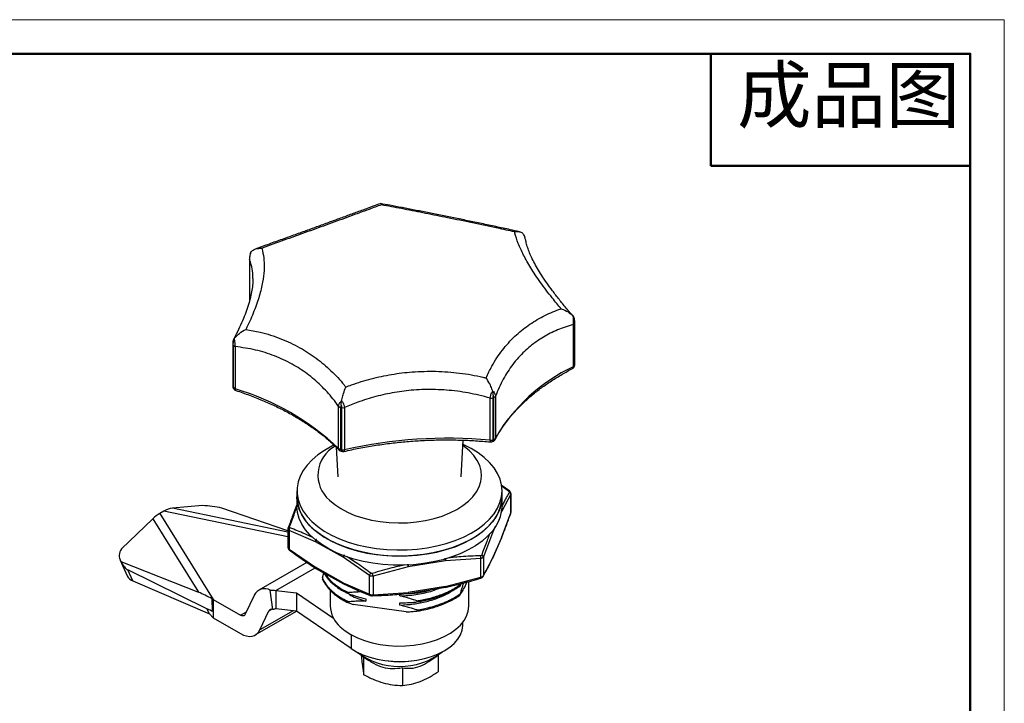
# Model space of a CAD drawing. Header units: millimetres. Extents: x 2587 to 2866, y 1526 to 1718.
# Tile 9 of 9: x 2726 to 2858, y 1626 to 1718. Entities that reach past the tile are written whole.
import ezdxf

# ---------------------------------------------------------------- set-up
doc = ezdxf.new("R2010")
doc.units = ezdxf.units.MM
doc.layers.add('1轮廓实线层', color=7, linetype='Continuous')
doc.layers.add('粗实线层', color=7, linetype='Continuous', lineweight=50)
doc.layers.add('细实线层', color=3, linetype='Continuous', lineweight=18)
doc.styles.add('TEXTSTYLE_2', font='arial.ttf')

msp = doc.modelspace()

# ---------------------------------------------------------------- linework, layer by layer
at = {"layer": '1轮廓实线层', "linetype": 'Continuous', "lineweight": 25}
for p, q in [((2757.12, 1685.5), (2757.12, 1679.84)), ((2757.13, 1685.45), (2757.13, 1679.8)), ((2800.56, 1671.03), (2800.56, 1676.68)), ((2800.72, 1676.86), (2800.72, 1671.21)), ((2800.74, 1671.34), (2800.74, 1676.99)), ((2800.74, 1671.31), (2800.74, 1676.96)), ((2754.89, 1674.08), (2754.89, 1668.42)), ((2754.92, 1673.98), (2754.92, 1668.33)), ((2754.98, 1668.23), (2754.98, 1673.89)), ((2755.21, 1673.73), (2755.21, 1668.08)), ((2800.71, 1671.14), (2800.73, 1671.25)), ((2800.71, 1671.14), (2800.72, 1671.21)), ((2800.73, 1671.25), (2800.74, 1671.31)), ((2754.97, 1668.16), (2755.02, 1668.07)), ((2789.4, 1661.17), (2789.4, 1666.82)), ((2789.74, 1666.86), (2789.74, 1661.21)), ((2789.89, 1661.26), (2789.89, 1666.92)), ((2790.11, 1667.08), (2790.11, 1661.42)), ((2769.09, 1660.06), (2769.09, 1665.71)), ((2769.36, 1665.58), (2769.36, 1659.93)), ((2769.53, 1659.89), (2769.53, 1665.55)), ((2769.88, 1665.55), (2769.88, 1659.9)), ((2785.52, 1656.3), (2785.8, 1661.19)), ((2785.89, 1660.58), (2785.77, 1660.64)), ((2789.65, 1660.98), (2789.8, 1661.04)), ((2768.75, 1660.26), (2768.98, 1656.3)), ((2769.43, 1659.71), (2769.6, 1659.68)), ((2763.5, 1654.41), (2763.5, 1653.59)), ((2792.02, 1654.34), (2790.87, 1655.17)), ((2792.18, 1653.95), (2790.97, 1651.66)), ((2791, 1653.59), (2791, 1654.41)), ((2792.15, 1654.19), (2792.15, 1654.2)), ((2792.2, 1654.02), (2792.18, 1653.95)), ((2792.18, 1651.44), (2792.18, 1653.95)), ((2792.2, 1651.51), (2792.2, 1654.02)), ((2763.5, 1653.59), (2763.5, 1652.37)), ((2791, 1652.37), (2791, 1653.59)), ((2745.64, 1651.67), (2745.12, 1651.37)), ((2745.12, 1651.37), (2752.28, 1639.84)), ((2762.3, 1648.22), (2745.64, 1651.67)), ((2750.85, 1652.44), (2746.8, 1652.07)), ((2762.3, 1648.86), (2746.8, 1652.07)), ((2762.3, 1649.03), (2753.45, 1652.1)), ((2790.97, 1651.66), (2790.9, 1651.5)), ((2790.97, 1648.23), (2792.18, 1651.44)), ((2792.18, 1651.44), (2792.19, 1651.52)), ((2744.18, 1650.66), (2739.96, 1646.62)), ((2744.18, 1650.66), (2750.3, 1640.81)), ((2762.3, 1649.31), (2762.3, 1646.8)), ((2762.34, 1649.47), (2762.34, 1649.47)), ((2762.46, 1649.1), (2762.46, 1646.59)), ((2765.97, 1647.58), (2762.46, 1649.1)), ((2789.7, 1648.76), (2788.49, 1645.55)), ((2790.07, 1649.61), (2789.7, 1648.76)), ((2769.69, 1645.5), (2765.97, 1647.58)), ((2789.68, 1645.24), (2790.96, 1648.15)), ((2790.97, 1648.23), (2789.7, 1645.33)), ((2762.46, 1646.59), (2765.97, 1644.16)), ((2739.79, 1645.13), (2740.76, 1643.02)), ((2739.89, 1644.95), (2750.3, 1640.81)), ((2764.84, 1644.81), (2758.38, 1641.08)), ((2773.21, 1643.06), (2769.69, 1645.5)), ((2783.42, 1645.03), (2778.42, 1644.22)), ((2788.14, 1645.34), (2783.42, 1645.03)), ((2788.14, 1642.83), (2788.14, 1645.34)), ((2788.49, 1645.55), (2788.49, 1643.04)), ((2788.49, 1643.04), (2789.7, 1645.33)), ((2789.68, 1645.26), (2789.7, 1645.33)), ((2751.44, 1638.61), (2740.83, 1643.81)), ((2741.51, 1642.33), (2740.83, 1643.81)), ((2760.68, 1641.06), (2765.93, 1644.09)), ((2769.69, 1642.07), (2765.97, 1644.16)), ((2766.02, 1644.03), (2766.03, 1644.02)), ((2766.04, 1644.02), (2769.76, 1641.93)), ((2766.91, 1642.75), (2767.12, 1643.41)), ((2778.42, 1644.22), (2773.7, 1642.99)), ((2741.51, 1642.33), (2751.76, 1637.92)), ((2766.91, 1642.75), (2766.91, 1642.61)), ((2769.69, 1642.07), (2773.21, 1640.55)), ((2773.21, 1640.55), (2773.21, 1643.06)), ((2773.7, 1642.99), (2773.7, 1640.48)), ((2783.37, 1641.47), (2785.74, 1642.04)), ((2783.42, 1641.6), (2788.14, 1642.83)), ((2785.56, 1642), (2785.7, 1642.13)), ((2786.28, 1642.19), (2785.93, 1641.35)), ((2786.55, 1638.98), (2786.55, 1642.27)), ((2760.26, 1638.49), (2759.93, 1641.1)), ((2760.68, 1641.06), (2763.46, 1640.73)), ((2760.68, 1641.06), (2760.68, 1638.61)), ((2763.46, 1640.73), (2768.38, 1637.36)), ((2763.46, 1640.73), (2763.46, 1638.28)), ((2767.95, 1641.09), (2767.95, 1638.98)), ((2769.74, 1641.94), (2771.49, 1641.13)), ((2769.76, 1641.93), (2769.76, 1641.93)), ((2769.76, 1641.93), (2769.76, 1641.93)), ((2770.44, 1640.61), (2770.44, 1640.76)), ((2773.7, 1640.48), (2778.42, 1640.79)), ((2778.39, 1640.66), (2783.41, 1641.48)), ((2783.42, 1641.6), (2778.42, 1640.79)), ((2779.58, 1640.85), (2779.58, 1640.73)), ((2785.38, 1641.68), (2785.57, 1642)), ((2785.42, 1641.96), (2785.38, 1641.83)), ((2785.38, 1641.68), (2785.38, 1641.83)), ((2785.93, 1641.43), (2785.93, 1641.35)), ((2752.09, 1639.88), (2752.28, 1639.84)), ((2752.28, 1639.84), (2752.28, 1637.39)), ((2752.28, 1639.84), (2755.92, 1637.74)), ((2757.78, 1640.4), (2756.57, 1637.86)), ((2770.44, 1639.38), (2770.44, 1639.54)), ((2770.44, 1639.38), (2771.06, 1639.18)), ((2772.72, 1639.95), (2772.72, 1639.64)), ((2777.3, 1640.32), (2777.3, 1640.63)), ((2777.3, 1639.1), (2777.3, 1639.4)), ((2778.38, 1640.66), (2778.39, 1640.66)), ((2779.58, 1639.66), (2779.58, 1639.51)), ((2785.38, 1640.45), (2785.38, 1640.6)), ((2751.76, 1637.92), (2751.44, 1638.61)), ((2755.92, 1637.74), (2756.74, 1638.21)), ((2757.92, 1635.09), (2763.46, 1638.28)), ((2762.98, 1638.34), (2758.52, 1635.77)), ((2758.52, 1635.77), (2759.73, 1638.31)), ((2759.73, 1638.31), (2760.1, 1638.53)), ((2763.46, 1638.28), (2760.68, 1638.61)), ((2770.75, 1633.29), (2763.46, 1638.28)), ((2778.15, 1638.19), (2771.06, 1639.18)), ((2779.58, 1638.44), (2779.58, 1638.28)), ((2751.76, 1637.92), (2752.28, 1637.39)), ((2752.28, 1637.39), (2755.92, 1635.29)), ((2785.75, 1636.45), (2785.75, 1636.8)), ((2770.75, 1635.14), (2770.75, 1633.29)), ((2772.19, 1632.28), (2773.13, 1631.65)), ((2772.45, 1629.77), (2772.45, 1632.1)), ((2781.17, 1631.52), (2782.31, 1632.28)), ((2782.43, 1632.36), (2782.43, 1630.16)), ((2777.64, 1630.67), (2777.64, 1628.3))]:
    msp.add_line(p, q, dxfattribs=at)
at = {"layer": '1轮廓实线层', "linetype": 'Continuous', "lineweight": 25, "flags": 128}
for points in [[(2800.74, 1676.96), (2800.74, 1676.99), (2800.74, 1676.99)], [(2800.74, 1671.31), (2800.74, 1671.33), (2800.74, 1671.34)], [(2768.47, 1660.52), (2768.16, 1660.37), (2767.18, 1659.82), (2766.3, 1659.21), (2765.52, 1658.56), (2764.87, 1657.86), (2764.33, 1657.13), (2763.93, 1656.38), (2763.66, 1655.6), (2763.52, 1654.81), (2763.52, 1654.02), (2763.65, 1653.24), (2763.92, 1652.46), (2764.32, 1651.7), (2764.86, 1650.97), (2765.51, 1650.28)], [(2765.51, 1650.28), (2766.28, 1649.62), (2767.16, 1649.02), (2768.14, 1648.46), (2769.21, 1647.97), (2770.36, 1647.54), (2771.58, 1647.18), (2772.86, 1646.89), (2774.18, 1646.67), (2775.53, 1646.54), (2776.89, 1646.48), (2778.27, 1646.5), (2779.63, 1646.59), (2780.96, 1646.77), (2782.26, 1647.02), (2783.51, 1647.34), (2784.7, 1647.74), (2785.81, 1648.2), (2786.84, 1648.72), (2787.78, 1649.3), (2788.6, 1649.93), (2789.32, 1650.61), (2789.92, 1651.32), (2790.39, 1652.07), (2790.72, 1652.83), (2790.93, 1653.61), (2791, 1654.4), (2790.93, 1655.19), (2790.73, 1655.98), (2790.39, 1656.74), (2789.92, 1657.49), (2789.33, 1658.2), (2788.62, 1658.88), (2787.79, 1659.51), (2786.86, 1660.09), (2785.89, 1660.58)], [(2789.74, 1661.21), (2789.74, 1661.13), (2789.72, 1661.07), (2789.7, 1661.02), (2789.67, 1660.99), (2789.65, 1660.98)], [(2790.07, 1661.28), (2790.1, 1661.35), (2790.11, 1661.42)], [(2767.86, 1653.15), (2768.56, 1652.56), (2769.37, 1652.02), (2770.28, 1651.54), (2771.27, 1651.12), (2772.35, 1650.77), (2773.48, 1650.49), (2774.66, 1650.28), (2775.87, 1650.15), (2777.1, 1650.1), (2778.34, 1650.13), (2779.55, 1650.24), (2780.74, 1650.43), (2781.89, 1650.7), (2782.98, 1651.03), (2783.99, 1651.44), (2784.92, 1651.9), (2785.76, 1652.43), (2786.48, 1653), (2787.1, 1653.62), (2787.58, 1654.28), (2787.94, 1654.96), (2788.16, 1655.66), (2788.25, 1656.37), (2788.2, 1657.08), (2788.01, 1657.78), (2787.68, 1658.47), (2787.22, 1659.13), (2786.64, 1659.76), (2785.94, 1660.35), (2785.76, 1660.48)], [(2769.36, 1659.93), (2769.37, 1659.85), (2769.38, 1659.79), (2769.39, 1659.75), (2769.41, 1659.72), (2769.43, 1659.71)], [(2769.6, 1659.68), (2769.58, 1659.69), (2769.56, 1659.71), (2769.54, 1659.76), (2769.53, 1659.82), (2769.53, 1659.89)], [(2769.81, 1659.68), (2769.83, 1659.69), (2769.85, 1659.72), (2769.87, 1659.76), (2769.88, 1659.82), (2769.88, 1659.9)], [(2790.61, 1651.73), (2790.22, 1650.97), (2789.71, 1650.23), (2789.06, 1649.53), (2788.31, 1648.88), (2787.44, 1648.26), (2786.47, 1647.7), (2785.4, 1647.2), (2784.26, 1646.77), (2783.05, 1646.4), (2781.78, 1646.1), (2780.46, 1645.88), (2779.12, 1645.73), (2777.75, 1645.66), (2776.38, 1645.67), (2775.02, 1645.76), (2773.68, 1645.93), (2772.37, 1646.17), (2771.12, 1646.49), (2769.92, 1646.88), (2768.8, 1647.33), (2767.76, 1647.85), (2766.82, 1648.42), (2765.98, 1649.05), (2765.25, 1649.72), (2764.64, 1650.43), (2764.16, 1651.17), (2763.8, 1651.93), (2763.58, 1652.71), (2763.5, 1653.5), (2763.5, 1653.59)], [(2765.51, 1649.46), (2766.28, 1648.81), (2767.16, 1648.2), (2768.14, 1647.65), (2769.21, 1647.15), (2770.36, 1646.72), (2771.58, 1646.36), (2772.86, 1646.07), (2774.18, 1645.86), (2775.53, 1645.72), (2776.89, 1645.66), (2778.27, 1645.68), (2779.63, 1645.78), (2780.96, 1645.95), (2782.26, 1646.2), (2783.51, 1646.53), (2784.7, 1646.92), (2785.81, 1647.38), (2786.84, 1647.91), (2787.78, 1648.49), (2788.6, 1649.12), (2789.32, 1649.79), (2789.92, 1650.51), (2790.39, 1651.25), (2790.72, 1652.02), (2790.93, 1652.8), (2791, 1653.59), (2791, 1653.59)], [(2790.61, 1650.5), (2790.22, 1649.74), (2789.71, 1649.01), (2789.06, 1648.31), (2788.31, 1647.65), (2787.44, 1647.04), (2786.47, 1646.48), (2785.4, 1645.98), (2784.26, 1645.54), (2783.05, 1645.17), (2781.78, 1644.88), (2780.46, 1644.65), (2779.12, 1644.51), (2777.75, 1644.44), (2776.38, 1644.45), (2775.02, 1644.54), (2773.68, 1644.7), (2772.37, 1644.95), (2771.12, 1645.27), (2769.92, 1645.65), (2768.8, 1646.11), (2767.76, 1646.62), (2766.82, 1647.2), (2765.98, 1647.82), (2765.25, 1648.49), (2764.64, 1649.2), (2764.16, 1649.94), (2763.8, 1650.71), (2763.58, 1651.49), (2763.5, 1652.28), (2763.5, 1652.37)], [(2762.32, 1649.38), (2762.32, 1649.41), (2762.33, 1649.43)], [(2790.96, 1648.16), (2790.97, 1648.2), (2790.97, 1648.23)], [(2790.96, 1648.15), (2790.97, 1648.19), (2790.97, 1648.23)], [(2769.78, 1641.92), (2769.76, 1641.92), (2769.76, 1641.93)], [(2778.42, 1640.79), (2778.42, 1640.74), (2778.42, 1640.71), (2778.41, 1640.68), (2778.4, 1640.66), (2778.39, 1640.66)], [(2778.39, 1640.66), (2778.39, 1640.66), (2778.38, 1640.66)], [(2769.31, 1636.18), (2769.97, 1635.64), (2770.73, 1635.15), (2771.6, 1634.72), (2772.55, 1634.35), (2773.57, 1634.05), (2774.64, 1633.83), (2775.76, 1633.68), (2776.9, 1633.61), (2778.05, 1633.63), (2779.18, 1633.73), (2780.28, 1633.9), (2781.34, 1634.16), (2782.33, 1634.48), (2783.25, 1634.88), (2784.08, 1635.34), (2784.8, 1635.85), (2785.41, 1636.41), (2785.9, 1637.01), (2786.25, 1637.63), (2786.47, 1638.28), (2786.55, 1638.94), (2786.55, 1638.98)], [(2756.57, 1637.86), (2756.53, 1637.78), (2756.47, 1637.72), (2756.39, 1637.67), (2756.31, 1637.65), (2756.22, 1637.64), (2756.13, 1637.65), (2756.03, 1637.69), (2755.92, 1637.74)], [(2755.92, 1635.29), (2756.33, 1635.08), (2756.74, 1634.96), (2757.12, 1634.9), (2757.48, 1634.93), (2757.81, 1635.03), (2758.09, 1635.21), (2758.33, 1635.45), (2758.52, 1635.77)], [(2770.75, 1633.29), (2771.49, 1632.84), (2772.34, 1632.44), (2773.26, 1632.12), (2774.24, 1631.86), (2775.28, 1631.67), (2776.35, 1631.57), (2777.43, 1631.54), (2778.51, 1631.59), (2779.56, 1631.73), (2780.58, 1631.93), (2781.55, 1632.22), (2782.45, 1632.57), (2783.26, 1632.98), (2783.98, 1633.45), (2784.58, 1633.96), (2785.07, 1634.52), (2785.43, 1635.11), (2785.66, 1635.72), (2785.75, 1636.35), (2785.75, 1636.45)]]:
    msp.add_lwpolyline(points, dxfattribs=at)
at = {"layer": '1轮廓实线层', "linetype": 'Continuous', "lineweight": 25}
for centre, radius, start, end in [((2757.29, 1685.5), 0.169, 178.0775, 195.9607), ((2800.44, 1676.94), 0.285, 293.1177, 343.434), ((2755.08, 1674.08), 0.182, 181.0787, 211.8494), ((2755.31, 1674.13), 0.408, 215.8836, 255.2429), ((2800.22, 1671.24), 0.5, 297.6005, 348.5967), ((2800.44, 1671.29), 0.285, 293.1177, 343.434), ((2792.71, 1672.82), 8.17, 348.5964, 349.3157), ((2800.24, 1671.34), 0.5, 349.316, 0), ((2810.64, 1649.56), 23.72, 115.1681, 149.9823), ((2800.32, 1671), 0.241, 304.2358, 7.1519), ((2755.39, 1668.42), 0.5, 180, 210.9184), ((2755.08, 1668.42), 0.182, 180.592, 211.859), ((2764, 1673.77), 10.59, 210.919, 211.5242), ((2755.23, 1668.32), 0.311, 179.3313, 210.6573), ((2755.31, 1668.47), 0.408, 215.8836, 255.2429), ((2755.29, 1668.23), 0.311, 179.2957, 211.2731), ((2755.45, 1668.33), 0.5, 211.5236, 252.0449), ((2755.42, 1668.03), 0.221, 168.8663, 235.0645), ((2745.67, 1635.52), 33.92, 46.3284, 73.677), ((2789.48, 1667.63), 0.812, 264.2598, 288.9395), ((2789.79, 1667.28), 0.375, 286.5725, 328.2432), ((2769.45, 1666.1), 0.523, 227.4541, 260.7021), ((2769.69, 1666.38), 0.844, 258.8543, 282.9058), ((2783.56, 1600.24), 61.21, 84.5281, 102.915), ((2789.48, 1661.98), 0.812, 264.2598, 288.9395), ((2789.74, 1661.11), 0.345, 170.7209, 207.1627), ((2789.48, 1661.45), 0.5, 264.6206, 289.7862), ((2779.62, 1689.35), 29.9, 289.786, 290.0889), ((2789.63, 1661.51), 0.5, 290.0891, 332.9116), ((2789.67, 1661.22), 0.223, 303.7464, 10.2815), ((2789.79, 1661.62), 0.375, 286.5725, 328.2432), ((2770.73, 1656.51), 4.42, 118.712, 229.4794), ((2769.45, 1660.44), 0.523, 227.4541, 260.7021), ((2769.38, 1660.05), 0.287, 177.8067, 223.2104), ((2769.53, 1660.2), 0.5, 224.1975, 258.4472), ((2776.68, 1695.73), 36.54, 258.4473, 258.7123), ((2769.69, 1660.72), 0.844, 258.8543, 282.9058), ((2769.69, 1660.17), 0.5, 258.7122, 283.2063), ((2791.96, 1654.26), 0.0956, 54.1889, 113.3637), ((2791.96, 1654.07), 0.225, 35.1447, 86.052), ((2791.87, 1653.95), 0.31, 0.1706, 69.444), ((2769.23, 1653.83), 5.73, 182.3083, 229.5829), ((2786.22, 1653.61), 4.78, 336.7973, 359.825), ((2750.36, 1638.36), 14.08, 77.3491, 88.0303), ((2786.22, 1652.38), 4.78, 336.7973, 359.825), ((2792.03, 1651.43), 0.146, 326.6702, 3.5746), ((2762.52, 1649.34), 0.22, 89.3063, 142.6963), ((2762.88, 1649.15), 0.427, 135.544, 185.7491), ((2790.68, 1648.28), 0.3, 336.2964, 338.0849), ((2741.22, 1645.73), 1.54, 144.8484, 210.0515), ((2762.51, 1646.73), 0.189, 179.5189, 213.6662), ((2762.57, 1646.56), 0.117, 163.048, 222.9756), ((2788.19, 1645.49), 0.306, 10.9041, 75.5016), ((2789.49, 1645.33), 0.208, 325.5434, 359.3098), ((2766.12, 1644.14), 0.143, 172.46, 236.3021), ((2773.75, 1642.94), 0.553, 129.8099, 167.5225), ((2742.02, 1643.64), 1.41, 205.9513, 248.8394), ((2770.83, 1644.15), 4.22, 201.3785, 206.7606), ((2769.86, 1642.06), 0.172, 178.7373, 231.5166), ((2769.84, 1642.05), 0.147, 173.4644, 235.2977), ((2771.67, 1642.57), 2.07, 11.5992, 21.6328), ((2787.9, 1642.76), 0.253, 350.5288, 17.4481), ((2788.26, 1643.05), 0.232, 323.9034, 357.8232), ((2759.19, 1639.72), 1.57, 61.8479, 154.1063), ((2778.26, 1640.77), 0.161, 316.3159, 6.7308), ((2773.4, 1640.56), 0.19, 183.1361, 236.4374), ((2773.36, 1640.52), 0.136, 240.7465, 284.738), ((2773.62, 1640.38), 0.0358, 216.3169, 295.0548), ((2773.52, 1640.48), 0.178, 311.636, 358.8511), ((2778.37, 1640.68), 0.0274, 214.7815, 286.9924), ((2760.08, 1638.14), 0.392, 61.8479, 154.1063), ((2771.84, 1639.14), 3.89, 182.4005, 229.4907), ((2777.25, 1640.25), 9.39, 232.1378, 307.8622), ((2777.25, 1642.99), 11.48, 262.2819, 277.7181)]:
    msp.add_arc(centre, radius, start, end, dxfattribs=at)
for centre, major_axis, ratio, start_param, end_param in [((2745.12, 1648.51), (2.12, 3.03), 0.571623, 0.884814, 1.23388), ((2745.64, 1648.81), (2.12, 3.03), 0.571623, 0.448482, 0.884814), ((2739.83, 1652.22), (-1.32, 8.47), 0.228591, 2.564823, 2.982832), ((2752.28, 1636.98), (5.63, -3.93), 0.351426, 1.834544, 2.160505), ((2752.21, 1637.1), (2.12, 3.03), 0.571623, 0.907919, 0.929058)]:
    msp.add_ellipse(centre, major_axis=major_axis, ratio=ratio, start_param=start_param, end_param=end_param, dxfattribs=at)
for points, knots in [([(2774.68, 1692.88), (2774.37, 1692.77), (2773.61, 1692.49), (2772.33, 1692.02), (2770.86, 1691.49), (2769.34, 1690.93), (2767.77, 1690.36), (2766.16, 1689.77), (2764.51, 1689.17), (2762.82, 1688.57), (2761.08, 1687.94), (2759.44, 1687.35), (2758.36, 1686.96), (2757.89, 1686.79)], [0, 0, 0, 0, 0.070255, 0.167791, 0.26444, 0.360209, 0.455137, 0.54929, 0.642352, 0.735567, 0.829672, 0.924754, 1, 1, 1, 1]), ([(2774.81, 1692.72), (2774.27, 1692.52), (2772.93, 1692.03), (2770.58, 1691.17), (2767.82, 1690.17), (2764.99, 1689.14), (2762.12, 1688.11), (2760.03, 1687.36), (2758.91, 1686.95), (2758.78, 1686.9)], [0, 0, 0, 0, 0.12056, 0.30075, 0.480932, 0.646328, 0.81218, 0.977602, 1, 1, 1, 1]), ([(2793.35, 1689.12), (2792.93, 1689.21), (2791.88, 1689.44), (2790.18, 1689.8), (2788.27, 1690.21), (2786.39, 1690.6), (2784.54, 1690.97), (2782.74, 1691.34), (2780.98, 1691.69), (2779.26, 1692.03), (2777.57, 1692.35), (2776.05, 1692.64), (2775.11, 1692.81), (2774.7, 1692.89)], [0, 0, 0, 0, 0.0635944, 0.1615858, 0.2587706, 0.355131, 0.4506897, 0.5455037, 0.6393895, 0.7336773, 0.8288764, 0.9250973, 1, 1, 1, 1]), ([(2792.68, 1689.11), (2791.92, 1689.27), (2790.04, 1689.68), (2787.02, 1690.31), (2783.78, 1690.97), (2780.72, 1691.59), (2777.86, 1692.15), (2775.92, 1692.52), (2774.92, 1692.7), (2774.81, 1692.72)], [0, 0, 0, 0, 0.120557, 0.300747, 0.480928, 0.646325, 0.812176, 0.977599, 1, 1, 1, 1]), ([(2792.68, 1689.11), (2792.68, 1689.11), (2792.91, 1689.16), (2793.29, 1689.17), (2793.66, 1689.02), (2793.81, 1688.88), (2793.85, 1688.84)], [0, 0, 0, 0, 0.004421, 0.494831, 0.847263, 1, 1, 1, 1]), ([(2798.93, 1678.79), (2798.53, 1679.28), (2797.51, 1680.49), (2796.11, 1682.35), (2794.82, 1684.27), (2793.84, 1686.01), (2793.13, 1687.56), (2792.81, 1688.56), (2792.69, 1689.05), (2792.68, 1689.11)], [0, 0, 0, 0, 0.12056, 0.30075, 0.480931, 0.646328, 0.812179, 0.977602, 1, 1, 1, 1]), ([(2794.13, 1688.08), (2794.12, 1688.15), (2794.1, 1688.34), (2793.99, 1688.6), (2793.88, 1688.79), (2793.85, 1688.84)], [0, 0, 0, 0, 0.250492, 0.792817, 1, 1, 1, 1]), ([(2758.78, 1686.9), (2758.81, 1686.79), (2758.96, 1686.3), (2759.11, 1685.33), (2759.12, 1683.93), (2758.93, 1682.33), (2758.49, 1680.52), (2757.78, 1678.49), (2757.11, 1676.97), (2756.7, 1676.14), (2756.66, 1676.04)], [0, 0, 0, 0, 0.043543, 0.189256, 0.335263, 0.480959, 0.646346, 0.812188, 0.977601, 1, 1, 1, 1]), ([(2757.37, 1686.46), (2757.42, 1686.51), (2757.6, 1686.67), (2758.05, 1686.87), (2758.5, 1686.92), (2758.77, 1686.9), (2758.78, 1686.9)], [0, 0, 0, 0, 0.152737, 0.505169, 0.995579, 1, 1, 1, 1]), ([(2800.54, 1677.79), (2800.22, 1678.16), (2799.55, 1678.94), (2798.63, 1680.07), (2797.76, 1681.19), (2796.99, 1682.26), (2796.31, 1683.27), (2795.74, 1684.21), (2795.25, 1685.09), (2794.85, 1685.9), (2794.54, 1686.65), (2794.32, 1687.32), (2794.2, 1687.8), (2794.17, 1688.03), (2794.16, 1688.09)], [0, 0, 0, 0, 0.085496, 0.178051, 0.269441, 0.359561, 0.448333, 0.535703, 0.621799, 0.708212, 0.794602, 0.880906, 0.967063, 1, 1, 1, 1]), ([(2757.37, 1686.46), (2757.34, 1686.41), (2757.26, 1686.22), (2757.15, 1685.86), (2757.14, 1685.59), (2757.13, 1685.45)], [0, 0, 0, 0, 0.15998, 0.578747, 1, 1, 1, 1]), ([(2757.23, 1686.15), (2757.19, 1686.02), (2757.13, 1685.8), (2757.13, 1685.59), (2757.13, 1685.5)], [0, 0, 0, 0, 0.572403, 1, 1, 1, 1]), ([(2757.29, 1686.32), (2757.26, 1686.26), (2757.24, 1686.21), (2757.23, 1686.15), (2757.23, 1686.15)], [0, 0, 0, 0, 0.974366, 1, 1, 1, 1]), ([(2757.37, 1686.46), (2757.34, 1686.43), (2757.3, 1686.39), (2757.29, 1686.33), (2757.29, 1686.32)], [0, 0, 0, 0, 0.826924, 1, 1, 1, 1]), ([(2757.58, 1682.87), (2757.58, 1683.11), (2757.59, 1683.77), (2757.43, 1684.63), (2757.22, 1685.21), (2757.13, 1685.45)], [0, 0, 0, 0, 0.2374285, 0.6740058, 1, 1, 1, 1]), ([(2757.59, 1682.87), (2757.59, 1682.78), (2757.6, 1682.43), (2757.54, 1681.76), (2757.4, 1680.86), (2757.16, 1679.89), (2756.85, 1678.86), (2756.45, 1677.77), (2755.95, 1676.61), (2755.47, 1675.58), (2755.12, 1674.91), (2754.99, 1674.67)], [0, 0, 0, 0, 0.049875, 0.177052, 0.302563, 0.42586, 0.548468, 0.672502, 0.798264, 0.925922, 1, 1, 1, 1]), ([(2788.86, 1669.54), (2789.11, 1670.07), (2789.73, 1671.39), (2791, 1673.28), (2792.63, 1675.11), (2794.47, 1676.61), (2796.45, 1677.81), (2797.98, 1678.47), (2798.83, 1678.76), (2798.93, 1678.79)], [0, 0, 0, 0, 0.120558, 0.300749, 0.48093, 0.646327, 0.812178, 0.977601, 1, 1, 1, 1]), ([(2798.93, 1678.79), (2798.93, 1678.79), (2799.26, 1678.69), (2799.79, 1678.44), (2800.31, 1678.04), (2800.52, 1677.81), (2800.58, 1677.73)], [0, 0, 0, 0, 0.004421, 0.494831, 0.847263, 1, 1, 1, 1]), ([(2800.56, 1676.68), (2800.56, 1676.82), (2800.57, 1677.09), (2800.58, 1677.46), (2800.58, 1677.67), (2800.58, 1677.73)], [0, 0, 0, 0, 0.421253, 0.84002, 1, 1, 1, 1]), ([(2800.73, 1677.24), (2800.73, 1677.24), (2800.73, 1677.27), (2800.72, 1677.38), (2800.7, 1677.55), (2800.62, 1677.68), (2800.58, 1677.73)], [0, 0, 0, 0, 0.008421, 0.136555, 0.687547, 1, 1, 1, 1]), ([(2800.56, 1676.68), (2800.18, 1676.58), (2799.11, 1676.27), (2797.44, 1675.56), (2795.62, 1674.47), (2793.92, 1673.09), (2792.41, 1671.39), (2791.09, 1669.39), (2790.44, 1667.86), (2790.11, 1667.08)], [0, 0, 0, 0, 0.0775309, 0.2238601, 0.3705839, 0.5168861, 0.6762432, 0.8356099, 1, 1, 1, 1]), ([(2800.73, 1677.24), (2800.73, 1677.22), (2800.72, 1677.08), (2800.72, 1676.96), (2800.72, 1676.86)], [0, 0, 0, 0, 0.1621069, 1, 1, 1, 1]), ([(2800.74, 1676.96), (2800.73, 1677.05), (2800.73, 1677.16), (2800.73, 1677.23), (2800.73, 1677.24)], [0, 0, 0, 0, 0.837893, 1, 1, 1, 1]), ([(2755.09, 1674.77), (2755.15, 1674.85), (2755.35, 1675.12), (2755.84, 1675.58), (2756.35, 1675.9), (2756.65, 1676.04), (2756.66, 1676.04)], [0, 0, 0, 0, 0.152737, 0.505169, 0.995579, 1, 1, 1, 1]), ([(2756.66, 1676.04), (2757.3, 1675.92), (2758.91, 1675.63), (2761.36, 1674.84), (2763.87, 1673.66), (2766.12, 1672.21), (2768.1, 1670.54), (2769.36, 1669.18), (2769.97, 1668.41), (2770.04, 1668.31)], [0, 0, 0, 0, 0.1205593, 0.3007499, 0.4809311, 0.6463276, 0.8121791, 0.9776016, 1, 1, 1, 1]), ([(2755, 1674.66), (2754.97, 1674.59), (2754.91, 1674.43), (2754.89, 1674.23), (2754.9, 1674.1), (2754.9, 1674.07)], [0, 0, 0, 0, 0.391069, 0.8964, 1, 1, 1, 1]), ([(2754.95, 1674.26), (2754.95, 1674.25), (2754.93, 1674.18), (2754.92, 1674.07), (2754.92, 1673.98)], [0, 0, 0, 0, 0.162107, 1, 1, 1, 1]), ([(2755.09, 1674.77), (2755.06, 1674.72), (2754.97, 1674.58), (2754.95, 1674.4), (2754.95, 1674.29), (2754.95, 1674.27), (2754.95, 1674.26)], [0, 0, 0, 0, 0.312453, 0.863445, 0.991579, 1, 1, 1, 1]), ([(2754.98, 1673.89), (2754.98, 1673.99), (2754.97, 1674.11), (2754.95, 1674.24), (2754.95, 1674.26)], [0, 0, 0, 0, 0.8378931, 1, 1, 1, 1]), ([(2755.01, 1674.66), (2755.02, 1674.68), (2755.04, 1674.73), (2755.07, 1674.76), (2755.09, 1674.77)], [0, 0, 0, 0, 0.443243, 1, 1, 1, 1]), ([(2755.09, 1674.77), (2755.09, 1674.72), (2755.13, 1674.51), (2755.18, 1674.14), (2755.2, 1673.87), (2755.21, 1673.73)], [0, 0, 0, 0, 0.15998, 0.578747, 1, 1, 1, 1]), ([(2769.09, 1665.71), (2768.84, 1666.06), (2768.11, 1667.06), (2766.73, 1668.55), (2764.91, 1670.11), (2762.84, 1671.45), (2760.52, 1672.53), (2757.95, 1673.35), (2756.13, 1673.6), (2755.21, 1673.73)], [0, 0, 0, 0, 0.07753, 0.223859, 0.370583, 0.516885, 0.676242, 0.835609, 1, 1, 1, 1]), ([(2770.04, 1668.31), (2770.3, 1668.41), (2771.42, 1668.83), (2773.46, 1669.46), (2776.18, 1670.04), (2779.08, 1670.39), (2782.13, 1670.47), (2785.31, 1670.23), (2787.55, 1669.85), (2788.72, 1669.57), (2788.86, 1669.54)], [0, 0, 0, 0, 0.043544, 0.189257, 0.335264, 0.480961, 0.646348, 0.81219, 0.977602, 1, 1, 1, 1]), ([(2790.07, 1661.28), (2790.18, 1661.48), (2790.48, 1662.06), (2791.08, 1663.01), (2791.9, 1664.12), (2792.84, 1665.19), (2793.88, 1666.24), (2795.02, 1667.25), (2796.26, 1668.22), (2797.61, 1669.15), (2799, 1670.01), (2799.98, 1670.54), (2800.45, 1670.8)], [0, 0, 0, 0, 0.055361, 0.161712, 0.267904, 0.373919, 0.479801, 0.585591, 0.691321, 0.797018, 0.902701, 1, 1, 1, 1]), ([(2789.74, 1667.77), (2789.71, 1667.87), (2789.6, 1668.2), (2789.32, 1668.82), (2789.03, 1669.29), (2788.86, 1669.54), (2788.86, 1669.54)], [0, 0, 0, 0, 0.152737, 0.505169, 0.995579, 1, 1, 1, 1]), ([(2755.3, 1667.85), (2755.62, 1667.75), (2756.55, 1667.44), (2758.03, 1666.88), (2759.74, 1666.17), (2761.36, 1665.4), (2762.91, 1664.58), (2764.36, 1663.71), (2765.73, 1662.79), (2767, 1661.84), (2768.16, 1660.86), (2768.84, 1660.18), (2769.17, 1659.85)], [0, 0, 0, 0, 0.055508, 0.161105, 0.266687, 0.372243, 0.477777, 0.583289, 0.688787, 0.79428, 0.899777, 1, 1, 1, 1]), ([(2769.49, 1666.46), (2769.52, 1666.56), (2769.58, 1666.9), (2769.76, 1667.55), (2769.94, 1668.05), (2770.04, 1668.31), (2770.04, 1668.31)], [0, 0, 0, 0, 0.152737, 0.505169, 0.995579, 1, 1, 1, 1]), ([(2789.4, 1666.82), (2788.9, 1666.96), (2787.45, 1667.35), (2785.01, 1667.79), (2782.08, 1668.02), (2779.26, 1667.95), (2776.59, 1667.62), (2774.08, 1667.07), (2771.84, 1666.38), (2770.47, 1665.8), (2769.88, 1665.55)], [0, 0, 0, 0, 0.077522, 0.223837, 0.370546, 0.516833, 0.645706, 0.774866, 0.903756, 1, 1, 1, 1]), ([(2789.4, 1666.82), (2789.42, 1666.95), (2789.46, 1667.21), (2789.6, 1667.54), (2789.71, 1667.72), (2789.74, 1667.77)], [0, 0, 0, 0, 0.421253, 0.84002, 1, 1, 1, 1]), ([(2789.74, 1667.77), (2789.78, 1667.75), (2789.9, 1667.65), (2790.06, 1667.43), (2790.09, 1667.2), (2790.11, 1667.08)], [0, 0, 0, 0, 0.15998, 0.578747, 1, 1, 1, 1]), ([(2789.82, 1667.22), (2789.82, 1667.22), (2789.82, 1667.24), (2789.82, 1667.36), (2789.81, 1667.54), (2789.76, 1667.71), (2789.74, 1667.77)], [0, 0, 0, 0, 0.008421, 0.136555, 0.687547, 1, 1, 1, 1]), ([(2789.82, 1667.22), (2789.81, 1667.2), (2789.76, 1667.08), (2789.75, 1666.96), (2789.74, 1666.86)], [0, 0, 0, 0, 0.162107, 1, 1, 1, 1]), ([(2789.89, 1666.92), (2789.88, 1667.01), (2789.87, 1667.12), (2789.83, 1667.21), (2789.82, 1667.22)], [0, 0, 0, 0, 0.8378931, 1, 1, 1, 1]), ([(2769.09, 1665.71), (2769.11, 1665.83), (2769.15, 1666.07), (2769.32, 1666.31), (2769.46, 1666.42), (2769.49, 1666.46)], [0, 0, 0, 0, 0.421253, 0.84002, 1, 1, 1, 1]), ([(2769.45, 1665.9), (2769.44, 1665.88), (2769.39, 1665.79), (2769.37, 1665.68), (2769.36, 1665.58)], [0, 0, 0, 0, 0.162107, 1, 1, 1, 1]), ([(2769.45, 1665.9), (2769.45, 1665.9), (2769.45, 1665.92), (2769.45, 1666.04), (2769.45, 1666.22), (2769.48, 1666.39), (2769.49, 1666.46)], [0, 0, 0, 0, 0.008421, 0.136555, 0.687547, 1, 1, 1, 1]), ([(2769.53, 1665.55), (2769.52, 1665.65), (2769.51, 1665.76), (2769.46, 1665.88), (2769.45, 1665.9)], [0, 0, 0, 0, 0.837893, 1, 1, 1, 1]), ([(2769.49, 1666.46), (2769.53, 1666.41), (2769.65, 1666.25), (2769.82, 1665.94), (2769.86, 1665.68), (2769.88, 1665.55)], [0, 0, 0, 0, 0.15998, 0.578747, 1, 1, 1, 1]), ([(2769.81, 1659.68), (2770.15, 1659.76), (2771.15, 1659.99), (2772.83, 1660.31), (2774.87, 1660.64), (2776.93, 1660.89), (2779.02, 1661.08), (2781.12, 1661.2), (2783.23, 1661.24), (2785.34, 1661.22), (2787.41, 1661.13), (2788.77, 1661.01), (2789.43, 1660.96)], [0, 0, 0, 0, 0.055433, 0.160924, 0.266438, 0.371965, 0.477502, 0.583046, 0.688595, 0.794146, 0.899695, 1, 1, 1, 1]), ([(2790.88, 1655.12), (2790.89, 1655.11), (2791.25, 1654.86), (2791.59, 1654.6), (2791.92, 1654.35)], [0, 0, 0, 0, 0.05204, 1, 1, 1, 1]), ([(2791.98, 1654.24), (2791.87, 1654.04), (2791.64, 1653.64), (2791.33, 1653.05), (2791.09, 1652.59), (2790.97, 1652.33), (2790.93, 1652.25)], [0, 0, 0, 0, 0.324283, 0.640848, 0.895457, 1, 1, 1, 1]), ([(2791.98, 1654.29), (2791.97, 1654.3), (2791.96, 1654.32), (2791.94, 1654.34), (2791.92, 1654.35)], [0, 0, 0, 0, 0.498544, 1, 1, 1, 1]), ([(2791.98, 1654.29), (2791.98, 1654.28), (2791.99, 1654.26), (2791.98, 1654.25), (2791.98, 1654.24)], [0, 0, 0, 0, 0.498564, 1, 1, 1, 1]), ([(2792.14, 1654.2), (2792.13, 1654.23), (2792.1, 1654.28), (2792.04, 1654.32), (2792.02, 1654.34)], [0, 0, 0, 0, 0.5135943, 1, 1, 1, 1]), ([(2792.2, 1654.01), (2792.19, 1654.04), (2792.19, 1654.11), (2792.16, 1654.17), (2792.14, 1654.2)], [0, 0, 0, 0, 0.501161, 1, 1, 1, 1]), ([(2763.5, 1652.55), (2763.32, 1652.08), (2762.93, 1651.1), (2762.55, 1650.03), (2762.34, 1649.47)], [0, 0, 0, 0, 0.472928, 1, 1, 1, 1]), ([(2762.52, 1649.56), (2762.63, 1649.87), (2762.86, 1650.5), (2763.17, 1651.35), (2763.4, 1651.96), (2763.52, 1652.26), (2763.55, 1652.33)], [0, 0, 0, 0, 0.330806, 0.653738, 0.913454, 1, 1, 1, 1]), ([(2790.91, 1651.83), (2790.92, 1651.82), (2790.94, 1651.8), (2790.97, 1651.74), (2790.97, 1651.69), (2790.97, 1651.66)], [0, 0, 0, 0, 0.045968, 0.522984, 1, 1, 1, 1]), ([(2790.97, 1651.66), (2790.97, 1651.69), (2790.96, 1651.74), (2790.94, 1651.79), (2790.91, 1651.82), (2790.91, 1651.82)], [0, 0, 0, 0, 0.4875428, 0.9750856, 1, 1, 1, 1]), ([(2790.95, 1648.16), (2791.15, 1648.66), (2791.55, 1649.68), (2791.95, 1650.79), (2792.16, 1651.35)], [0, 0, 0, 0, 0.4925103, 1, 1, 1, 1]), ([(2792.18, 1651.43), (2792.18, 1651.44), (2792.19, 1651.46), (2792.19, 1651.48), (2792.19, 1651.49)], [0, 0, 0, 0, 0.502192, 1, 1, 1, 1]), ([(2762.46, 1649.1), (2762.43, 1649.12), (2762.37, 1649.15), (2762.32, 1649.22), (2762.3, 1649.3), (2762.31, 1649.35), (2762.32, 1649.38)], [0, 0, 0, 0, 0.249978, 0.499802, 0.749724, 1, 1, 1, 1]), ([(2762.34, 1649.47), (2762.33, 1649.43), (2762.3, 1649.37), (2762.31, 1649.31), (2762.31, 1649.28)], [0, 0, 0, 0, 0.563437, 1, 1, 1, 1]), ([(2762.58, 1649.44), (2762.56, 1649.45), (2762.54, 1649.46), (2762.52, 1649.49), (2762.51, 1649.52), (2762.52, 1649.54), (2762.52, 1649.56)], [0, 0, 0, 0, 0.2506536, 0.4999054, 0.7491883, 1, 1, 1, 1]), ([(2765.74, 1648.09), (2765.6, 1648.16), (2765.2, 1648.35), (2764.48, 1648.67), (2763.56, 1649.06), (2762.91, 1649.32), (2762.58, 1649.44)], [0, 0, 0, 0, 0.128236, 0.376475, 0.68448, 1, 1, 1, 1]), ([(2789.35, 1648.67), (2789.31, 1648.56), (2789.18, 1648.22), (2788.93, 1647.58), (2788.61, 1646.73), (2788.38, 1646.11), (2788.27, 1645.79)], [0, 0, 0, 0, 0.121935, 0.371894, 0.682162, 1, 1, 1, 1]), ([(2789.62, 1648.93), (2789.63, 1648.92), (2789.66, 1648.9), (2789.69, 1648.84), (2789.7, 1648.78), (2789.7, 1648.76)], [0, 0, 0, 0, 0.1261109, 0.5630554, 1, 1, 1, 1]), ([(2789.7, 1648.76), (2789.69, 1648.78), (2789.69, 1648.83), (2789.66, 1648.89), (2789.63, 1648.92), (2789.62, 1648.92)], [0, 0, 0, 0, 0.430754, 0.861509, 1, 1, 1, 1]), ([(2762.3, 1646.82), (2762.31, 1646.78), (2762.31, 1646.72), (2762.34, 1646.66), (2762.35, 1646.63)], [0, 0, 0, 0, 0.536682, 1, 1, 1, 1]), ([(2762.31, 1646.8), (2762.3, 1646.8), (2762.3, 1646.78), (2762.31, 1646.75), (2762.32, 1646.73)], [0, 0, 0, 0, 0.060437, 1, 1, 1, 1]), ([(2762.32, 1646.73), (2762.34, 1646.7), (2762.37, 1646.66), (2762.43, 1646.61), (2762.46, 1646.59)], [0, 0, 0, 0, 0.49281, 1, 1, 1, 1]), ([(2762.35, 1646.62), (2762.37, 1646.6), (2762.4, 1646.54), (2762.46, 1646.5), (2762.48, 1646.48)], [0, 0, 0, 0, 0.513663, 1, 1, 1, 1]), ([(2762.46, 1646.49), (2763.05, 1646.06), (2764.24, 1645.19), (2765.44, 1644.41), (2766.04, 1644.02)], [0, 0, 0, 0, 0.499897, 1, 1, 1, 1]), ([(2769.85, 1645.81), (2769.83, 1645.78), (2769.79, 1645.74), (2769.74, 1645.66), (2769.7, 1645.57), (2769.7, 1645.52), (2769.69, 1645.5)], [0, 0, 0, 0, 0.291494, 0.501428, 0.750714, 1, 1, 1, 1]), ([(2773.4, 1643.36), (2773.07, 1643.61), (2772.41, 1644.09), (2771.49, 1644.73), (2770.73, 1645.24), (2770.31, 1645.52), (2770.14, 1645.62)], [0, 0, 0, 0, 0.307797, 0.608267, 0.849917, 1, 1, 1, 1]), ([(2783.38, 1645.38), (2783.39, 1645.35), (2783.4, 1645.3), (2783.41, 1645.21), (2783.42, 1645.12), (2783.42, 1645.06), (2783.42, 1645.03)], [0, 0, 0, 0, 0.284595, 0.501454, 0.750727, 1, 1, 1, 1]), ([(2788.13, 1645.71), (2787.68, 1645.69), (2786.8, 1645.66), (2785.57, 1645.58), (2784.58, 1645.51), (2784.04, 1645.45), (2783.85, 1645.43)], [0, 0, 0, 0, 0.313485, 0.619508, 0.86561, 1, 1, 1, 1]), ([(2788.27, 1645.79), (2788.26, 1645.78), (2788.25, 1645.75), (2788.22, 1645.73), (2788.18, 1645.71), (2788.14, 1645.71), (2788.13, 1645.71)], [0, 0, 0, 0, 0.250654, 0.499905, 0.749188, 1, 1, 1, 1]), ([(2788.14, 1645.34), (2788.15, 1645.37), (2788.16, 1645.43), (2788.16, 1645.53), (2788.15, 1645.63), (2788.13, 1645.68), (2788.13, 1645.71)], [0, 0, 0, 0, 0.243293, 0.5, 0.756707, 1, 1, 1, 1]), ([(2788.49, 1645.55), (2788.48, 1645.52), (2788.45, 1645.47), (2788.37, 1645.41), (2788.27, 1645.36), (2788.18, 1645.35), (2788.14, 1645.34)], [0, 0, 0, 0, 0.249979, 0.4998023, 0.7497245, 1, 1, 1, 1]), ([(2788.45, 1642.91), (2788.65, 1643.27), (2789.06, 1643.99), (2789.46, 1644.82), (2789.67, 1645.23)], [0, 0, 0, 0, 0.499977, 1, 1, 1, 1]), ([(2765.97, 1644.16), (2765.98, 1644.13), (2765.98, 1644.09), (2765.99, 1644.05), (2766.01, 1644.04), (2766.02, 1644.03)], [0, 0, 0, 0, 0.4165438, 0.8656743, 1, 1, 1, 1]), ([(2767.1, 1643.42), (2767.17, 1643.29), (2767.32, 1643.05), (2767.58, 1642.7), (2767.89, 1642.35), (2768.28, 1641.97), (2768.81, 1641.54), (2769.52, 1641.06), (2770.12, 1640.77), (2770.44, 1640.61)], [0, 0, 0, 0, 0.115012, 0.225043, 0.331212, 0.457738, 0.606855, 0.787614, 1, 1, 1, 1]), ([(2767.24, 1643.34), (2767.33, 1643.21), (2767.5, 1642.94), (2767.82, 1642.57), (2768.18, 1642.21), (2768.58, 1641.87), (2769.07, 1641.51), (2769.69, 1641.13), (2770.18, 1640.89), (2770.44, 1640.76)], [0, 0, 0, 0, 0.1309882, 0.2702545, 0.3891584, 0.5121513, 0.654074, 0.8166919, 1, 1, 1, 1]), ([(2773.59, 1643.34), (2773.58, 1643.33), (2773.54, 1643.32), (2773.49, 1643.33), (2773.44, 1643.34), (2773.41, 1643.36), (2773.4, 1643.36)], [0, 0, 0, 0, 0.2506536, 0.4999054, 0.7491883, 1, 1, 1, 1]), ([(2777.98, 1644.48), (2777.76, 1644.43), (2777.17, 1644.3), (2776.16, 1644.05), (2774.92, 1643.72), (2774.04, 1643.47), (2773.59, 1643.34)], [0, 0, 0, 0, 0.15535, 0.395911, 0.694316, 1, 1, 1, 1]), ([(2778.42, 1644.22), (2778.42, 1644.24), (2778.42, 1644.3), (2778.4, 1644.39), (2778.38, 1644.49), (2778.36, 1644.54), (2778.35, 1644.56)], [0, 0, 0, 0, 0.242563, 0.498487, 0.755226, 1, 1, 1, 1]), ([(2766.91, 1642.75), (2766.92, 1642.74), (2767.03, 1642.46), (2767.31, 1641.96), (2767.82, 1641.33), (2768.35, 1640.83), (2768.9, 1640.4), (2769.58, 1639.96), (2770.14, 1639.69), (2770.44, 1639.54)], [0, 0, 0, 0, 0.012565, 0.225129, 0.405819, 0.549578, 0.672581, 0.822726, 1, 1, 1, 1]), ([(2767.07, 1642.25), (2767.23, 1641.99), (2767.52, 1641.51), (2768.11, 1640.88), (2768.73, 1640.37), (2769.4, 1639.92), (2769.98, 1639.6), (2770.36, 1639.42), (2770.44, 1639.38)], [0, 0, 0, 0, 0.235258, 0.435804, 0.607235, 0.764278, 0.947209, 1, 1, 1, 1]), ([(2773.7, 1642.99), (2773.65, 1642.98), (2773.57, 1642.97), (2773.44, 1642.98), (2773.31, 1643), (2773.25, 1643.04), (2773.21, 1643.06)], [0, 0, 0, 0, 0.249979, 0.499802, 0.749724, 1, 1, 1, 1]), ([(2785.84, 1642.07), (2785.78, 1641.91), (2785.68, 1641.59), (2785.53, 1641.1), (2785.43, 1640.77), (2785.38, 1640.6)], [0, 0, 0, 0, 0.339684, 0.669712, 1, 1, 1, 1]), ([(2785.74, 1642.04), (2785.75, 1642.04), (2786.56, 1642.23), (2787.36, 1642.48), (2788.15, 1642.72)], [0, 0, 0, 0, 0.011095, 1, 1, 1, 1]), ([(2788.14, 1642.83), (2788.18, 1642.84), (2788.27, 1642.87), (2788.37, 1642.92), (2788.45, 1642.97), (2788.48, 1643.02), (2788.49, 1643.04)], [0, 0, 0, 0, 0.250525, 0.500532, 0.750272, 1, 1, 1, 1]), ([(2788.15, 1642.72), (2788.18, 1642.73), (2788.24, 1642.75), (2788.33, 1642.8), (2788.4, 1642.85), (2788.43, 1642.89), (2788.45, 1642.91)], [0, 0, 0, 0, 0.233454, 0.479096, 0.735274, 1, 1, 1, 1]), ([(2759.93, 1641.1), (2759.99, 1641.1), (2760.11, 1641.1), (2760.36, 1641.09), (2760.55, 1641.07), (2760.68, 1641.06)], [0, 0, 0, 0, 0.25175, 0.503499, 1, 1, 1, 1]), ([(2772.17, 1640.86), (2772.01, 1640.85), (2771.64, 1640.85), (2771.06, 1640.81), (2770.65, 1640.78), (2770.44, 1640.76)], [0, 0, 0, 0, 0.273292, 0.636503, 1, 1, 1, 1]), ([(2771.49, 1641.13), (2771.5, 1641.13), (2772.11, 1640.85), (2772.71, 1640.62), (2773.3, 1640.4)], [0, 0, 0, 0, 0.018037, 1, 1, 1, 1]), ([(2777.3, 1640.32), (2777.66, 1640.34), (2778.73, 1640.38), (2780.45, 1640.67), (2781.85, 1641.02), (2782.46, 1641.31), (2782.51, 1641.33)], [0, 0, 0, 0, 0.195323, 0.582432, 0.962157, 1, 1, 1, 1]), ([(2777.3, 1639.1), (2777.92, 1639.13), (2779.15, 1639.2), (2780.92, 1639.55), (2782.49, 1640.06), (2783.62, 1640.55), (2784.14, 1640.9), (2784.28, 1641)], [0, 0, 0, 0, 0.236328, 0.471782, 0.70239, 0.917724, 1, 1, 1, 1]), ([(2778.33, 1640.65), (2778.54, 1640.66), (2778.96, 1640.68), (2779.37, 1640.72), (2779.58, 1640.73)], [0, 0, 0, 0, 0.499751, 1, 1, 1, 1]), ([(2779.58, 1639.66), (2779.8, 1639.7), (2780.19, 1639.76), (2780.73, 1639.87), (2781.16, 1639.97), (2781.5, 1640.06), (2781.84, 1640.16), (2782.2, 1640.27), (2782.62, 1640.41), (2783.03, 1640.57), (2783.38, 1640.71), (2783.7, 1640.86), (2784.04, 1641.02), (2784.45, 1641.24), (2784.91, 1641.51), (2785.21, 1641.72), (2785.38, 1641.83)], [0, 0, 0, 0, 0.0952956, 0.1766123, 0.2439485, 0.2973027, 0.336674, 0.4057863, 0.4748983, 0.5440099, 0.6131212, 0.6578344, 0.7195878, 0.7983796, 0.8942073, 1, 1, 1, 1]), ([(2779.58, 1639.51), (2779.92, 1639.57), (2780.54, 1639.67), (2781.34, 1639.86), (2782.03, 1640.06), (2782.6, 1640.25), (2783.1, 1640.44), (2783.49, 1640.61), (2783.83, 1640.77), (2784.23, 1640.96), (2784.75, 1641.25), (2785.15, 1641.52), (2785.38, 1641.68)], [0, 0, 0, 0, 0.151933, 0.275651, 0.371142, 0.484029, 0.556879, 0.629729, 0.691383, 0.742369, 0.850142, 1, 1, 1, 1]), ([(2779.58, 1640.73), (2779.78, 1640.77), (2780.31, 1640.85), (2781.04, 1641.01), (2781.55, 1641.15), (2781.74, 1641.21)], [0, 0, 0, 0, 0.266925, 0.720664, 1, 1, 1, 1]), ([(2783.42, 1641.6), (2783.42, 1641.57), (2783.42, 1641.52), (2783.41, 1641.48), (2783.4, 1641.48), (2783.39, 1641.48)], [0, 0, 0, 0, 0.4089243, 0.7697262, 1, 1, 1, 1]), ([(2785.38, 1640.45), (2785.45, 1640.57), (2785.58, 1640.78), (2785.77, 1641.11), (2785.87, 1641.32), (2785.93, 1641.43)], [0, 0, 0, 0, 0.418127, 0.70888, 1, 1, 1, 1]), ([(2785.83, 1641.24), (2785.83, 1641.25), (2785.87, 1641.28), (2785.9, 1641.31), (2785.93, 1641.35)], [0, 0, 0, 0, 0.05831, 1, 1, 1, 1]), ([(2752.09, 1639.88), (2752.1, 1639.66), (2752.11, 1639.11), (2752.13, 1638.57), (2752.15, 1638.25)], [0, 0, 0, 0, 0.402604, 1, 1, 1, 1]), ([(2770.44, 1640.61), (2770.76, 1640.51), (2771.29, 1640.33), (2772.05, 1640.11), (2772.5, 1640), (2772.72, 1639.95)], [0, 0, 0, 0, 0.418127, 0.70888, 1, 1, 1, 1]), ([(2772.72, 1639.64), (2772.38, 1639.64), (2771.82, 1639.63), (2771.06, 1639.59), (2770.65, 1639.55), (2770.44, 1639.54)], [0, 0, 0, 0, 0.448909, 0.724346, 1, 1, 1, 1]), ([(2770.48, 1640.54), (2770.56, 1640.49), (2770.91, 1640.27), (2771.67, 1639.97), (2772.37, 1639.75), (2772.72, 1639.64)], [0, 0, 0, 0, 0.1292273, 0.5649547, 1, 1, 1, 1]), ([(2773.21, 1640.55), (2773.25, 1640.53), (2773.31, 1640.51), (2773.44, 1640.48), (2773.57, 1640.47), (2773.65, 1640.47), (2773.7, 1640.48)], [0, 0, 0, 0, 0.250526, 0.500532, 0.750272, 1, 1, 1, 1]), ([(2773.3, 1640.4), (2773.32, 1640.39), (2773.37, 1640.38), (2773.46, 1640.36), (2773.55, 1640.35), (2773.61, 1640.35), (2773.64, 1640.35)], [0, 0, 0, 0, 0.252973, 0.504731, 0.754042, 1, 1, 1, 1]), ([(2773.64, 1640.35), (2774.43, 1640.38), (2776.02, 1640.43), (2777.61, 1640.59), (2778.41, 1640.66)], [0, 0, 0, 0, 0.499892, 1, 1, 1, 1]), ([(2779.58, 1639.66), (2779.27, 1639.77), (2778.73, 1639.94), (2777.97, 1640.16), (2777.53, 1640.27), (2777.3, 1640.32)], [0, 0, 0, 0, 0.418127, 0.70888, 1, 1, 1, 1]), ([(2777.3, 1639.4), (2777.65, 1639.41), (2778.2, 1639.41), (2778.96, 1639.46), (2779.37, 1639.49), (2779.58, 1639.51)], [0, 0, 0, 0, 0.448909, 0.724346, 1, 1, 1, 1]), ([(2779.58, 1638.44), (2779.87, 1638.49), (2780.42, 1638.57), (2781.15, 1638.74), (2781.75, 1638.91), (2782.33, 1639.09), (2782.89, 1639.29), (2783.46, 1639.52), (2784.01, 1639.78), (2784.62, 1640.1), (2785.08, 1640.39), (2785.34, 1640.58), (2785.38, 1640.6)], [0, 0, 0, 0, 0.1306356, 0.2433533, 0.3381492, 0.4150201, 0.5252876, 0.6218171, 0.710239, 0.8277139, 0.9742312, 1, 1, 1, 1]), ([(2779.58, 1638.28), (2779.81, 1638.32), (2780.38, 1638.41), (2781.21, 1638.6), (2782.03, 1638.83), (2782.82, 1639.1), (2783.88, 1639.54), (2784.75, 1640.01), (2785.28, 1640.39), (2785.38, 1640.45)], [0, 0, 0, 0, 0.101297, 0.255154, 0.380402, 0.496836, 0.644318, 0.939491, 1, 1, 1, 1]), ([(2752.15, 1638.25), (2752.05, 1638.3), (2751.81, 1638.43), (2751.58, 1638.54), (2751.44, 1638.61)], [0, 0, 0, 0, 0.410894, 1, 1, 1, 1]), ([(2760.68, 1638.61), (2760.62, 1638.59), (2760.52, 1638.56), (2760.38, 1638.52), (2760.3, 1638.5), (2760.26, 1638.49)], [0, 0, 0, 0, 0.425915, 0.7129192, 1, 1, 1, 1]), ([(2779.58, 1638.44), (2779.27, 1638.54), (2778.73, 1638.72), (2777.97, 1638.93), (2777.53, 1639.04), (2777.3, 1639.1)], [0, 0, 0, 0, 0.418127, 0.70888, 1, 1, 1, 1]), ([(2778.15, 1638.19), (2778.18, 1638.19), (2778.44, 1638.2), (2778.92, 1638.23), (2779.36, 1638.27), (2779.58, 1638.28)], [0, 0, 0, 0, 0.075019, 0.537301, 1, 1, 1, 1]), ([(2772.13, 1632.34), (2772.15, 1632.2), (2772.19, 1631.69), (2772.24, 1631.29), (2772.27, 1631)], [0, 0, 0, 0, 0.280948, 1, 1, 1, 1]), ([(2777.64, 1630.67), (2777.2, 1630.6), (2776.38, 1630.48), (2775.05, 1630.67), (2773.96, 1631.11), (2773.36, 1631.53), (2773.15, 1631.68)], [0, 0, 0, 0, 0.310092, 0.579346, 0.849398, 1, 1, 1, 1]), ([(2777.64, 1630.67), (2778.02, 1630.64), (2778.77, 1630.57), (2780, 1630.83), (2780.79, 1631.3), (2781.17, 1631.53)], [0, 0, 0, 0, 0.344604, 0.685734, 1, 1, 1, 1]), ([(2772.27, 1631), (2772.3, 1630.77), (2772.36, 1630.27), (2772.42, 1629.95), (2772.45, 1629.77)], [0, 0, 0, 0, 0.476821, 1, 1, 1, 1]), ([(2777.64, 1628.3), (2778.05, 1628.36), (2778.83, 1628.47), (2780.03, 1628.84), (2781.23, 1629.4), (2782.02, 1629.9), (2782.43, 1630.16)], [0, 0, 0, 0, 0.261604, 0.5, 0.738345, 1, 1, 1, 1]), ([(2772.45, 1629.77), (2772.9, 1629.55), (2773.75, 1629.11), (2775.04, 1628.65), (2776.34, 1628.37), (2777.19, 1628.33), (2777.64, 1628.3)], [0, 0, 0, 0, 0.2611066, 0.4990604, 0.7378484, 1, 1, 1, 1])]:
    msp.add_open_spline(points, degree=3, knots=knots, dxfattribs=at)
for points in [[(2765.97, 1647.58), (2765.98, 1647.61), (2765.98, 1647.67), (2766, 1647.76), (2766.05, 1647.84), (2766.09, 1647.89), (2766.11, 1647.91)], [(2766.12, 1647.9), (2766.1, 1647.88), (2766.06, 1647.84), (2766.01, 1647.75), (2765.98, 1647.67), (2765.98, 1647.61), (2765.97, 1647.58)], [(2769.69, 1645.5), (2769.69, 1645.52), (2769.7, 1645.58), (2769.73, 1645.66), (2769.78, 1645.75), (2769.82, 1645.79), (2769.84, 1645.82)], [(2783.42, 1645.03), (2783.42, 1645.06), (2783.41, 1645.11), (2783.4, 1645.21), (2783.38, 1645.3), (2783.37, 1645.36), (2783.36, 1645.38)], [(2778.37, 1644.57), (2778.37, 1644.54), (2778.39, 1644.49), (2778.41, 1644.4), (2778.42, 1644.3), (2778.42, 1644.25), (2778.42, 1644.22)]]:
    msp.add_open_spline(points, degree=3, dxfattribs=at)
at = {"layer": '粗实线层'}
for p, q in [((2818.98, 1712.96), (2818.98, 1697.96)), ((2818.98, 1697.96), (2853.76, 1697.96))]:
    msp.add_line(p, q, dxfattribs=at)
msp.add_lwpolyline([(2603.23, 1712.96), (2853.76, 1712.96), (2853.76, 1529.03), (2603.23, 1529.03)], close=True, dxfattribs=at)
at = {"layer": '细实线层'}
msp.add_lwpolyline([(2586.94, 1717.53), (2858.33, 1717.53), (2858.33, 1525.64), (2586.94, 1525.64)], close=True, dxfattribs=at)

# ---------------------------------------------------------------- texts
at = {"color": 3, "linetype": 'Continuous', "insert": (2822.51, 1711.11), "char_height": 7.31, "width": 32.1248, "attachment_point": 1, "line_spacing_factor": 0.9, "style": 'TEXTSTYLE_2'}
msp.add_mtext('成品图', dxfattribs=at)

doc.saveas('drawing.dxf')
